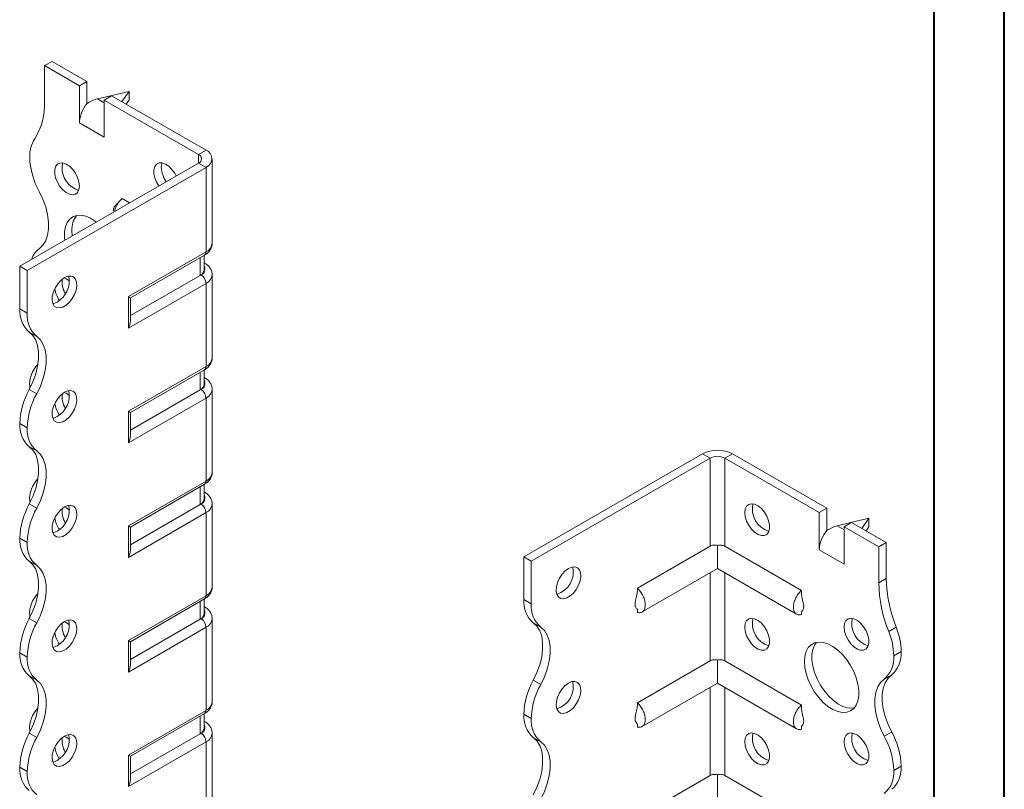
# Model space of a CAD drawing. Header units: millimetres. Extents: x 0 to 210, y 0 to 297.
# Tile 4 of 6: x 140 to 210, y 105 to 160. Entities that reach past the tile are written whole.
import ezdxf

# ---------------------------------------------------------------- set-up
doc = ezdxf.new("R2010")
doc.units = ezdxf.units.MM

msp = doc.modelspace()

# ---------------------------------------------------------------- linework, layer by layer
at = {"color": 7, "linetype": 'Continuous', "lineweight": 40}
for p, q in [((210.079, 0.215), (210.079, 297.215)), ((205.079, 5.215), (205.079, 292.215))]:
    msp.add_line(p, q, dxfattribs=at)
at = {"color": 7, "linetype": 'Continuous', "lineweight": 15}
for p, q in [((141.748, 156.303), (142.279, 156.609)), ((144.753, 155.18), (142.279, 156.609)), ((141.748, 156.303), (141.748, 153.739)), ((144.223, 154.874), (141.748, 156.303)), ((144.753, 155.18), (144.223, 154.874)), ((144.753, 153.587), (144.753, 155.18)), ((144.223, 152.22), (144.223, 154.874)), ((147.759, 154.465), (145.505, 153.93)), ((147.243, 153.743), (147.759, 154.465)), ((147.759, 154.465), (147.759, 153.853)), ((145.505, 153.93), (145.991, 153.649)), ((145.991, 153.853), (146.521, 154.159)), ((145.991, 151.2), (145.991, 153.853)), ((152.708, 149.975), (145.991, 153.853)), ((153.239, 150.281), (146.521, 154.159)), ((147.759, 153.853), (147.553, 153.564)), ((144.223, 152.22), (145.991, 151.2)), ((152.708, 149.975), (153.239, 150.281)), ((139.981, 142.015), (152.708, 149.363)), ((152.708, 149.975), (152.708, 149.363)), ((152.708, 149.363), (153.239, 149.057)), ((153.678, 143.647), (153.678, 149.669)), ((140.511, 141.709), (153.239, 149.057)), ((153.239, 143.035), (153.239, 149.057)), ((147.799, 146.529), (147.264, 146.838)), ((143.693, 144.565), (143.72, 144.174)), ((147.713, 139.845), (153.239, 143.035)), ((147.859, 139.76), (153.135, 142.806)), ((152.819, 141.364), (152.819, 142.624)), ((153.112, 141.772), (153.112, 142.793)), ((140.511, 141.709), (139.981, 142.015)), ((139.981, 138.974), (139.981, 142.015)), ((140.511, 138.668), (140.511, 141.709)), ((153.135, 142.243), (153.112, 142.256)), ((153.135, 142.243), (153.112, 142.254)), ((152.819, 141.364), (147.859, 138.5)), ((152.885, 141.402), (152.819, 141.364)), ((153.678, 135.482), (153.678, 141.402)), ((153.239, 140.789), (147.713, 137.599)), ((153.239, 134.869), (153.239, 140.789)), ((147.713, 137.599), (147.713, 139.845)), ((147.859, 138.092), (147.859, 139.76)), ((139.981, 138.974), (140.511, 138.668)), ((141.186, 137.016), (140.656, 137.322)), ((147.713, 131.679), (153.239, 134.869)), ((147.859, 131.595), (153.135, 134.641)), ((153.112, 133.606), (153.112, 134.627)), ((152.819, 133.198), (152.819, 134.458)), ((153.135, 134.078), (153.112, 134.091)), ((153.135, 134.078), (153.112, 134.089)), ((140.656, 133.239), (141.186, 132.933)), ((140.688, 133.439), (140.69, 133.304)), ((152.885, 133.236), (152.819, 133.198)), ((153.678, 127.316), (153.678, 133.236)), ((153.239, 132.624), (147.713, 129.434)), ((152.819, 133.198), (147.859, 130.335)), ((153.239, 126.704), (153.239, 132.624)), ((147.713, 129.434), (147.713, 131.679)), ((147.859, 129.927), (147.859, 131.595)), ((140.511, 130.502), (139.981, 130.808)), ((139.981, 130.808), (140.511, 130.502)), ((139.981, 130.808), (139.981, 130.808)), ((140.511, 130.502), (140.511, 130.502)), ((141.186, 128.851), (140.656, 129.157)), ((175.866, 121.299), (188.594, 128.647)), ((176.397, 120.993), (189.124, 128.341)), ((189.124, 128.341), (188.594, 128.647)), ((189.124, 128.341), (189.124, 122.06)), ((190.185, 128.341), (190.715, 128.647)), ((190.185, 122.06), (190.185, 128.341)), ((190.185, 128.341), (196.903, 124.463)), ((190.715, 128.647), (197.433, 124.769)), ((147.713, 123.514), (153.239, 126.704)), ((147.859, 123.429), (153.135, 126.475)), ((152.819, 125.033), (152.819, 126.293)), ((153.112, 125.441), (153.112, 126.462)), ((153.135, 125.912), (153.112, 125.925)), ((153.135, 125.912), (153.112, 125.923)), ((140.656, 125.074), (141.186, 124.768)), ((140.688, 125.274), (140.69, 125.139)), ((152.819, 125.033), (147.859, 122.169)), ((152.885, 125.071), (152.819, 125.033)), ((153.678, 119.151), (153.678, 125.071)), ((153.239, 124.459), (147.713, 121.268)), ((153.239, 118.539), (153.239, 124.459)), ((197.433, 124.769), (196.903, 124.463)), ((196.903, 121.809), (196.903, 124.463)), ((197.433, 123.176), (197.433, 124.769)), ((147.713, 121.268), (147.713, 123.514)), ((147.859, 121.761), (147.859, 123.429)), ((200.438, 124.054), (198.184, 123.518)), ((198.184, 123.518), (198.67, 123.238)), ((198.67, 123.442), (199.201, 123.748)), ((198.67, 120.788), (198.67, 123.442)), ((198.67, 123.442), (201.145, 122.013)), ((199.201, 123.748), (201.676, 122.32)), ((199.923, 123.331), (200.438, 124.054)), ((200.438, 123.442), (200.232, 123.153)), ((200.438, 124.054), (200.438, 123.442)), ((140.511, 122.337), (139.981, 122.643)), ((139.981, 122.642), (139.981, 122.643)), ((139.981, 122.642), (140.511, 122.336)), ((140.511, 122.336), (140.511, 122.337)), ((189.124, 122.06), (183.952, 119.074)), ((189.655, 122.114), (189.655, 120.477)), ((190.185, 122.06), (195.63, 118.917)), ((201.145, 122.013), (201.676, 122.32)), ((201.145, 122.013), (201.145, 119.449)), ((201.676, 122.32), (201.676, 119.756)), ((175.866, 121.299), (176.397, 120.993)), ((175.866, 118.258), (175.866, 121.299)), ((196.903, 121.809), (198.67, 120.788)), ((141.186, 120.685), (140.656, 120.992)), ((176.397, 117.951), (176.397, 120.993)), ((184.29, 117.38), (189.655, 120.477)), ((189.124, 120.171), (189.124, 113.895)), ((189.655, 120.477), (195.292, 117.222)), ((190.185, 113.895), (190.185, 120.171)), ((201.145, 119.449), (201.676, 119.756)), ((147.713, 115.349), (153.239, 118.539)), ((147.859, 115.264), (153.135, 118.31)), ((152.819, 116.867), (152.819, 118.127)), ((153.112, 117.276), (153.112, 118.296)), ((175.866, 118.258), (176.397, 117.951)), ((140.688, 117.108), (140.69, 116.974)), ((140.688, 117.108), (140.688, 117.108)), ((153.135, 117.747), (153.112, 117.76)), ((153.135, 117.747), (153.112, 117.758)), ((183.952, 117.569), (183.952, 117.346)), ((195.63, 117.406), (195.63, 117.189)), ((140.656, 116.909), (141.186, 116.602)), ((152.819, 116.867), (147.859, 114.004)), ((152.885, 116.906), (152.819, 116.867)), ((153.678, 110.986), (153.678, 116.905)), ((177.072, 116.3), (176.541, 116.606)), ((153.239, 116.293), (147.713, 113.103)), ((153.239, 110.373), (153.239, 116.293)), ((201.852, 115.986), (202.383, 116.292)), ((147.713, 113.103), (147.713, 115.349)), ((147.859, 113.596), (147.859, 115.264)), ((140.511, 114.171), (139.981, 114.477)), ((139.981, 114.477), (140.511, 114.171)), ((139.981, 114.477), (139.981, 114.477)), ((202.206, 114.256), (202.736, 114.563)), ((140.511, 114.171), (140.511, 114.171)), ((189.124, 113.895), (183.952, 110.909)), ((189.655, 113.949), (189.655, 112.311)), ((190.185, 113.895), (195.63, 110.751)), ((202.061, 112.911), (201.531, 112.605)), ((141.186, 112.52), (140.656, 112.826)), ((176.541, 112.523), (177.072, 112.217)), ((184.29, 109.214), (189.655, 112.311)), ((189.655, 112.311), (195.292, 109.057)), ((189.124, 112.005), (189.124, 105.729)), ((190.185, 105.729), (190.185, 112.005)), ((147.713, 107.183), (153.239, 110.373)), ((147.859, 107.099), (153.135, 110.144)), ((153.112, 109.11), (153.112, 110.131)), ((176.397, 109.786), (175.866, 110.092)), ((175.866, 110.091), (175.866, 110.092)), ((175.866, 110.091), (176.397, 109.785)), ((152.819, 108.702), (152.819, 109.962)), ((153.135, 109.581), (153.112, 109.595)), ((153.135, 109.581), (153.112, 109.592)), ((176.397, 109.785), (176.397, 109.786)), ((183.952, 109.404), (183.952, 109.18)), ((140.656, 108.743), (141.186, 108.437)), ((140.688, 108.944), (140.688, 108.803)), ((152.819, 108.702), (147.859, 105.839)), ((152.885, 108.74), (152.819, 108.702)), ((153.678, 102.82), (153.678, 108.74)), ((195.63, 109.241), (195.63, 109.023)), ((201.531, 108.522), (202.061, 108.828)), ((153.239, 108.128), (147.713, 104.938)), ((153.239, 102.208), (153.239, 108.128)), ((177.072, 108.135), (176.541, 108.441)), ((147.713, 104.938), (147.713, 107.183)), ((147.859, 105.43), (147.859, 107.099)), ((140.511, 106.007), (139.981, 106.313)), ((139.981, 106.311), (139.981, 106.313)), ((139.981, 106.311), (140.511, 106.005)), ((140.511, 106.005), (140.511, 106.007)), ((202.736, 106.398), (202.206, 106.092)), ((202.206, 106.091), (202.736, 106.397)), ((202.206, 106.092), (202.206, 106.091)), ((202.736, 106.398), (202.736, 106.397)), ((189.124, 105.729), (183.952, 102.743)), ((189.655, 105.783), (189.655, 104.146)), ((190.185, 105.729), (195.63, 102.586))]:
    msp.add_line(p, q, dxfattribs=at)
at = {"color": 7, "linetype": 'Continuous', "lineweight": 15, "flags": 128}
for points in [[(144.223, 147.729), (144.19, 148.023), (144.094, 148.334), (143.943, 148.637), (143.746, 148.911), (143.519, 149.135), (143.279, 149.292), (143.043, 149.372), (142.83, 149.367), (142.654, 149.279), (142.529, 149.114), (142.464, 148.884), (142.464, 148.606), (142.529, 148.301), (142.654, 147.991), (142.83, 147.7), (143.043, 147.448), (143.279, 147.256), (143.519, 147.136), (143.746, 147.098), (143.943, 147.145), (144.094, 147.273), (144.19, 147.473), (144.223, 147.729)], [(143.039, 149.373), (143.019, 149.312), (142.986, 149.056)], [(151.117, 148.444), (151.014, 148.638), (150.817, 148.911), (150.59, 149.135), (150.35, 149.293), (150.114, 149.373), (149.901, 149.368), (149.725, 149.28), (149.6, 149.115), (149.535, 148.884), (149.535, 148.606), (149.6, 148.301), (149.725, 147.992), (149.88, 147.73)], [(150.11, 149.373), (150.09, 149.313), (150.057, 149.056)], [(141.363, 143.256), (141.622, 143.502), (141.823, 143.824), (141.96, 144.215), (142.029, 144.665), (142.029, 145.161), (141.96, 145.69), (141.823, 146.239), (141.622, 146.794), (141.363, 147.339)], [(145.432, 145.162), (145.368, 145.211), (145.02, 145.43), (144.674, 145.575), (144.343, 145.642), (144.036, 145.629), (143.763, 145.535), (143.534, 145.364), (143.355, 145.122), (143.233, 144.816), (143.17, 144.455), (143.17, 144.053), (143.19, 143.868)], [(143.163, 141.199), (142.924, 141.023), (142.703, 140.785), (142.517, 140.502), (142.378, 140.194), (142.297, 139.886), (142.281, 139.599), (142.33, 139.355), (142.44, 139.172), (142.605, 139.064), (142.81, 139.038), (143.042, 139.097), (143.283, 139.236), (143.515, 139.445), (143.72, 139.708), (143.885, 140.006), (143.995, 140.317), (144.044, 140.617), (144.028, 140.885), (143.947, 141.101), (143.808, 141.248), (143.622, 141.315), (143.401, 141.298), (143.163, 141.199)], [(143.516, 140.972), (143.279, 141.127), (143.138, 141.184)], [(142.632, 139.463), (142.394, 139.364), (142.331, 139.351)], [(140.656, 137.322), (140.915, 137.077), (141.116, 136.754), (141.253, 136.363), (141.322, 135.914), (141.322, 135.418), (141.253, 134.888), (141.116, 134.339), (140.915, 133.785), (140.656, 133.239)], [(141.186, 132.933), (141.446, 133.478), (141.646, 134.033), (141.783, 134.582), (141.853, 135.112), (141.853, 135.608), (141.783, 136.057), (141.646, 136.448), (141.446, 136.771), (141.186, 137.016)], [(143.163, 133.033), (142.924, 132.858), (142.703, 132.62), (142.517, 132.336), (142.378, 132.029), (142.297, 131.721), (142.281, 131.434), (142.33, 131.19), (142.44, 131.007), (142.605, 130.899), (142.81, 130.873), (143.042, 130.932), (143.283, 131.071), (143.515, 131.28), (143.72, 131.543), (143.885, 131.841), (143.995, 132.152), (144.044, 132.452), (144.028, 132.72), (143.947, 132.935), (143.808, 133.082), (143.622, 133.15), (143.401, 133.133), (143.163, 133.033)], [(143.516, 132.807), (143.279, 132.962), (143.138, 133.019)], [(142.632, 131.298), (142.394, 131.198), (142.331, 131.185)], [(140.656, 129.157), (140.915, 128.912), (141.116, 128.589), (141.253, 128.198), (141.322, 127.748), (141.322, 127.252), (141.253, 126.723), (141.116, 126.174), (140.915, 125.619), (140.656, 125.074)], [(141.186, 124.768), (141.446, 125.313), (141.647, 125.867), (141.783, 126.417), (141.853, 126.946), (141.853, 127.442), (141.783, 127.892), (141.646, 128.283), (141.445, 128.605), (141.186, 128.851)], [(143.163, 124.868), (142.924, 124.692), (142.703, 124.454), (142.517, 124.171), (142.378, 123.864), (142.297, 123.555), (142.281, 123.268), (142.33, 123.025), (142.44, 122.842), (142.605, 122.733), (142.81, 122.708), (143.042, 122.766), (143.283, 122.905), (143.515, 123.114), (143.72, 123.377), (143.885, 123.675), (143.995, 123.986), (144.044, 124.287), (144.028, 124.554), (143.947, 124.77), (143.808, 124.917), (143.622, 124.984), (143.401, 124.968), (143.163, 124.868)], [(143.516, 124.641), (143.279, 124.796), (143.138, 124.853)], [(191.599, 124.462), (191.632, 124.719), (191.728, 124.918), (191.88, 125.046), (192.077, 125.093), (192.303, 125.055), (192.544, 124.935), (192.779, 124.743), (192.993, 124.491), (193.169, 124.2), (193.294, 123.89), (193.359, 123.585), (193.359, 123.307), (193.294, 123.077), (193.169, 122.912), (192.993, 122.824), (192.779, 122.819), (192.544, 122.899), (192.303, 123.056), (192.077, 123.28), (191.88, 123.554), (191.728, 123.857), (191.632, 124.168), (191.599, 124.462)], [(142.632, 123.133), (142.394, 123.033), (142.331, 123.02)], [(140.656, 120.992), (140.915, 120.746), (141.116, 120.424), (141.253, 120.033), (141.322, 119.583), (141.322, 119.087), (141.253, 118.557), (141.116, 118.008), (140.915, 117.454), (140.656, 116.909)], [(141.186, 116.602), (141.446, 117.148), (141.647, 117.702), (141.783, 118.251), (141.853, 118.781), (141.853, 119.277), (141.783, 119.726), (141.646, 120.118), (141.445, 120.44), (141.186, 120.685)], [(179.048, 120.482), (178.81, 120.307), (178.589, 120.069), (178.402, 119.785), (178.263, 119.478), (178.183, 119.17), (178.166, 118.883), (178.215, 118.639), (178.326, 118.456), (178.49, 118.348), (178.696, 118.322), (178.928, 118.381), (179.169, 118.52), (179.4, 118.729), (179.606, 118.992), (179.77, 119.29), (179.881, 119.601), (179.93, 119.901), (179.914, 120.169), (179.833, 120.384), (179.694, 120.531), (179.507, 120.599), (179.287, 120.582), (179.048, 120.482)], [(143.163, 116.702), (142.924, 116.527), (142.703, 116.289), (142.517, 116.005), (142.378, 115.698), (142.297, 115.39), (142.281, 115.103), (142.33, 114.859), (142.44, 114.676), (142.605, 114.568), (142.81, 114.542), (143.042, 114.601), (143.283, 114.74), (143.515, 114.949), (143.72, 115.212), (143.885, 115.51), (143.995, 115.821), (144.044, 116.121), (144.028, 116.389), (143.947, 116.604), (143.808, 116.751), (143.622, 116.819), (143.401, 116.802), (143.163, 116.702)], [(143.516, 116.476), (143.279, 116.631), (143.138, 116.688)], [(176.541, 112.523), (176.801, 113.068), (177.002, 113.623), (177.139, 114.172), (177.208, 114.701), (177.208, 115.197), (177.139, 115.647), (177.002, 116.038), (176.801, 116.36), (176.541, 116.606)], [(191.599, 116.297), (191.632, 116.553), (191.728, 116.753), (191.88, 116.881), (192.077, 116.927), (192.303, 116.89), (192.544, 116.77), (192.779, 116.577), (192.993, 116.326), (193.169, 116.035), (193.294, 115.725), (193.359, 115.42), (193.359, 115.142), (193.294, 114.912), (193.169, 114.746), (192.993, 114.658), (192.779, 114.654), (192.544, 114.733), (192.303, 114.891), (192.077, 115.115), (191.88, 115.389), (191.728, 115.692), (191.632, 116.002), (191.599, 116.297)], [(198.67, 116.297), (198.703, 116.554), (198.799, 116.753), (198.951, 116.881), (199.148, 116.928), (199.374, 116.89), (199.615, 116.771), (199.85, 116.578), (200.064, 116.327), (200.24, 116.035), (200.365, 115.726), (200.43, 115.421), (200.43, 115.143), (200.365, 114.912), (200.24, 114.747), (200.064, 114.659), (199.85, 114.654), (199.615, 114.734), (199.374, 114.892), (199.148, 115.116), (198.951, 115.389), (198.799, 115.693), (198.703, 116.003), (198.67, 116.297)], [(177.072, 112.217), (177.331, 112.762), (177.532, 113.316), (177.669, 113.866), (177.738, 114.395), (177.738, 114.891), (177.669, 115.341), (177.532, 115.732), (177.331, 116.054), (177.072, 116.3)], [(195.842, 113.847), (195.873, 114.23), (195.966, 114.565), (196.117, 114.84), (196.322, 115.048), (196.574, 115.18), (196.865, 115.234), (197.186, 115.207), (197.525, 115.101), (197.874, 114.918), (198.219, 114.664), (198.551, 114.348), (198.858, 113.981), (199.13, 113.572), (199.36, 113.137), (199.538, 112.688), (199.661, 112.24), (199.723, 111.808), (199.723, 111.406), (199.661, 111.045), (199.538, 110.739), (199.36, 110.497), (199.13, 110.326), (198.858, 110.232), (198.551, 110.219), (198.219, 110.286), (197.874, 110.431), (197.525, 110.65), (197.186, 110.936), (196.865, 111.279), (196.574, 111.669), (196.322, 112.093), (196.117, 112.537), (195.966, 112.987), (195.873, 113.428), (195.842, 113.847)], [(196.703, 115.215), (196.565, 115.017), (196.442, 114.711), (196.38, 114.35), (196.38, 113.948), (196.442, 113.516), (196.565, 113.068), (196.744, 112.619), (196.973, 112.184), (197.246, 111.775), (197.553, 111.407), (197.884, 111.092), (198.23, 110.838), (198.578, 110.655), (198.918, 110.549), (199.238, 110.522), (199.401, 110.541)], [(142.632, 114.967), (142.394, 114.867), (142.331, 114.854)], [(202.061, 112.911), (201.801, 112.666), (201.601, 112.343), (201.464, 111.952), (201.394, 111.502), (201.394, 111.006), (201.464, 110.477), (201.601, 109.927), (201.802, 109.373), (202.061, 108.828)], [(140.656, 112.826), (140.915, 112.581), (141.116, 112.258), (141.253, 111.867), (141.322, 111.418), (141.322, 110.921), (141.253, 110.392), (141.116, 109.842), (140.915, 109.288), (140.656, 108.743)], [(141.186, 108.437), (141.446, 108.982), (141.646, 109.536), (141.783, 110.086), (141.853, 110.615), (141.853, 111.111), (141.783, 111.561), (141.646, 111.952), (141.446, 112.275), (141.186, 112.52)], [(179.048, 112.317), (178.81, 112.141), (178.589, 111.903), (178.402, 111.62), (178.263, 111.313), (178.183, 111.004), (178.166, 110.717), (178.215, 110.474), (178.326, 110.291), (178.49, 110.182), (178.696, 110.157), (178.928, 110.216), (179.169, 110.354), (179.4, 110.563), (179.606, 110.826), (179.77, 111.124), (179.881, 111.435), (179.93, 111.736), (179.914, 112.003), (179.833, 112.219), (179.694, 112.366), (179.507, 112.433), (179.287, 112.417), (179.048, 112.317)], [(201.531, 108.522), (201.271, 109.067), (201.07, 109.621), (200.933, 110.17), (200.864, 110.7), (200.864, 111.196), (200.933, 111.646), (201.07, 112.037), (201.271, 112.359), (201.531, 112.605)], [(191.599, 108.131), (191.632, 108.388), (191.728, 108.587), (191.88, 108.715), (192.077, 108.762), (192.303, 108.724), (192.544, 108.604), (192.779, 108.412), (192.993, 108.161), (193.169, 107.869), (193.294, 107.56), (193.359, 107.254), (193.359, 106.977), (193.294, 106.746), (193.169, 106.581), (192.993, 106.493), (192.779, 106.488), (192.544, 106.568), (192.303, 106.726), (192.077, 106.95), (191.88, 107.223), (191.728, 107.527), (191.632, 107.837), (191.599, 108.131)], [(198.67, 108.132), (198.703, 108.388), (198.799, 108.588), (198.951, 108.716), (199.148, 108.763), (199.374, 108.725), (199.615, 108.605), (199.85, 108.413), (200.064, 108.161), (200.24, 107.87), (200.365, 107.56), (200.43, 107.255), (200.43, 106.977), (200.365, 106.747), (200.24, 106.582), (200.064, 106.494), (199.85, 106.489), (199.615, 106.569), (199.374, 106.726), (199.148, 106.95), (198.951, 107.224), (198.799, 107.527), (198.703, 107.838), (198.67, 108.132)], [(143.163, 108.537), (142.924, 108.361), (142.703, 108.123), (142.517, 107.84), (142.378, 107.533), (142.297, 107.224), (142.281, 106.938), (142.33, 106.694), (142.44, 106.511), (142.605, 106.403), (142.81, 106.377), (143.042, 106.436), (143.283, 106.575), (143.515, 106.783), (143.72, 107.047), (143.885, 107.345), (143.995, 107.655), (144.044, 107.956), (144.028, 108.224), (143.947, 108.439), (143.808, 108.586), (143.622, 108.654), (143.401, 108.637), (143.163, 108.537)], [(143.516, 108.31), (143.279, 108.465), (143.138, 108.522)], [(176.541, 104.358), (176.801, 104.903), (177.002, 105.457), (177.139, 106.006), (177.208, 106.536), (177.208, 107.032), (177.139, 107.482), (177.002, 107.873), (176.801, 108.195), (176.541, 108.441)], [(177.072, 104.052), (177.331, 104.597), (177.532, 105.151), (177.669, 105.7), (177.738, 106.23), (177.738, 106.726), (177.669, 107.175), (177.532, 107.567), (177.331, 107.889), (177.072, 108.135)], [(142.632, 106.802), (142.394, 106.702), (142.331, 106.689)]]:
    msp.add_lwpolyline(points, dxfattribs=at)
at = {"color": 7, "linetype": 'Continuous', "lineweight": 15}
for centre, radius, start, end in [((137.144, 153.551), 4.608, 327.74846, 2.33871), ((146.523, 152.114), 2.302, 140.22793, 177.36071), ((142.988, 149.863), 2.303, 147.74162, 182.29833), ((153.006, 149.669), 0.655, 290.78342, 69.21658), ((145.997, 149.935), 5.312, 181.78232, 209.26309), ((152.592, 149.669), 0.327, 290.78342, 69.21658), ((144.708, 149.048), 1.722, 179.74622, 251.81738), ((151.956, 149.143), 1.901, 182.60404, 215.59276), ((145.236, 144.667), 1.547, 141.65353, 183.77236), ((142.302, 142.02), 1.553, 127.23476, 161.82827), ((152.994, 143.008), 0.246, 305.01333, 6.29885), ((152.927, 143.722), 0.754, 294.37466, 354.3052), ((152.612, 141.822), 0.503, 294.37466, 354.3052), ((152.736, 141.806), 0.431, 290.26685, 29.20572), ((141.778, 140.959), 1.722, 299.74686, 11.822), ((144.586, 140.885), 1.594, 172.55814, 211.08499), ((152.471, 140.754), 0.768, 2.60548, 57.39452), ((152.942, 141.466), 0.738, 293.67245, 355.24795), ((144.433, 140.711), 1.988, 188.78709, 214.75221), ((141.934, 138.809), 1.96, 175.16429, 229.31203), ((142.464, 138.503), 1.96, 175.16429, 229.31203), ((152.927, 135.557), 0.754, 294.37466, 354.3052), ((142.69, 133.596), 2.009, 134.71765, 184.47723), ((152.994, 134.842), 0.246, 305.01333, 6.29885), ((145.29, 130.643), 5.312, 150.73691, 178.21768), ((152.612, 133.656), 0.503, 294.37466, 354.3052), ((152.736, 133.641), 0.431, 290.26685, 29.20572), ((152.471, 132.589), 0.768, 2.60548, 57.39452), ((152.942, 133.3), 0.738, 293.67245, 355.24795), ((145.82, 130.337), 5.312, 150.73691, 178.21768), ((141.778, 132.793), 1.722, 299.74686, 11.822), ((144.586, 132.72), 1.594, 172.55814, 211.08499), ((144.433, 132.546), 1.988, 188.78709, 214.75221), ((141.932, 130.643), 1.959, 175.16254, 229.32327), ((142.463, 130.336), 1.959, 175.16254, 229.32327), ((189.655, 126.6), 2.306, 62.60967, 117.39033), ((189.655, 127.317), 1.153, 62.60967, 117.39033), ((152.927, 127.391), 0.754, 294.37466, 354.3052), ((142.69, 125.431), 2.009, 134.71765, 184.47723), ((152.994, 126.677), 0.246, 305.01333, 6.29885), ((152.736, 125.475), 0.431, 290.26685, 29.20572), ((145.29, 122.478), 5.312, 150.73691, 178.21768), ((141.778, 124.628), 1.722, 299.74686, 11.822), ((152.612, 125.491), 0.503, 294.37466, 354.3052), ((152.471, 124.424), 0.768, 2.60548, 57.39452), ((152.942, 125.135), 0.738, 293.67245, 355.24795), ((193.807, 124.716), 1.666, 167.1952, 252.79943), ((145.82, 122.171), 5.312, 150.73691, 178.21768), ((144.586, 124.554), 1.594, 172.55814, 211.08499), ((144.433, 124.381), 1.988, 188.78709, 214.75221), ((199.203, 121.703), 2.302, 140.22793, 177.36071), ((141.932, 122.477), 1.959, 175.16254, 229.32327), ((142.463, 122.171), 1.959, 175.16254, 229.32327), ((177.724, 120.226), 1.666, 287.20078, 12.8046), ((210.902, 119.637), 9.758, 181.10398, 201.97437), ((211.432, 119.944), 9.758, 181.10398, 201.97437), ((142.691, 117.265), 2.009, 134.72167, 184.47672), ((152.994, 118.512), 0.246, 305.01333, 6.29885), ((152.927, 119.226), 0.754, 294.37466, 354.3052), ((177.819, 118.092), 1.96, 175.16429, 229.31203), ((178.35, 117.786), 1.96, 175.16429, 229.31203), ((152.612, 117.326), 0.503, 294.37466, 354.3052), ((152.736, 117.31), 0.431, 290.26685, 29.20572), ((145.29, 114.312), 5.312, 150.73691, 178.21768), ((145.82, 114.006), 5.312, 150.73691, 178.21768), ((141.778, 116.462), 1.722, 299.74686, 11.822), ((144.586, 116.389), 1.594, 172.55814, 211.08499), ((152.471, 116.258), 0.768, 2.60548, 57.39452), ((152.942, 116.969), 0.738, 293.67245, 355.24795), ((193.807, 116.551), 1.666, 167.1952, 252.79943), ((200.878, 116.551), 1.666, 167.1952, 252.79943), ((144.433, 116.215), 1.988, 188.78709, 214.75221), ((197.326, 114.16), 4.881, 1.13517, 21.97152), ((197.856, 114.466), 4.881, 1.13517, 21.97152), ((141.932, 114.312), 1.959, 175.16254, 229.32327), ((200.783, 114.397), 1.96, 310.68797, 4.83571), ((142.463, 114.006), 1.959, 175.16254, 229.32327), ((200.253, 114.091), 1.96, 310.68797, 4.83571), ((181.175, 109.927), 5.312, 150.73691, 178.21768), ((181.706, 109.62), 5.312, 150.73691, 178.21768), ((177.724, 112.06), 1.666, 287.20078, 12.8046), ((152.927, 111.06), 0.754, 294.37466, 354.3052), ((142.689, 109.1), 2.008, 134.70158, 184.47927), ((152.994, 110.346), 0.246, 305.01333, 6.29885), ((177.818, 109.926), 1.959, 175.16254, 229.32327), ((178.348, 109.62), 1.959, 175.16254, 229.32327), ((145.286, 106.148), 5.308, 150.73258, 178.21727), ((152.612, 109.16), 0.503, 294.37466, 354.3052), ((152.736, 109.144), 0.431, 290.26685, 29.20572), ((152.471, 108.093), 0.768, 2.60548, 57.39452), ((152.942, 108.804), 0.738, 293.67245, 355.24795), ((193.807, 108.385), 1.666, 167.1952, 252.79943), ((200.878, 108.386), 1.666, 167.1952, 252.79943), ((197.43, 106.233), 5.308, 1.78273, 29.26742), ((145.817, 105.841), 5.308, 150.73258, 178.21727), ((141.778, 108.297), 1.722, 299.74686, 11.822), ((144.586, 108.223), 1.594, 172.55814, 211.08499), ((196.9, 105.926), 5.308, 1.78273, 29.26742), ((144.433, 108.05), 1.988, 188.78709, 214.75221), ((141.932, 106.146), 1.959, 175.16254, 229.32327), ((142.463, 105.84), 1.959, 175.16254, 229.32327), ((200.253, 105.926), 1.96, 310.68797, 4.83571), ((200.783, 106.232), 1.96, 310.68797, 4.83571)]:
    msp.add_arc(centre, radius, start, end, dxfattribs=at)
for centre, major_axis, ratio, start_param, end_param in [((145.505, 152.705), (1.39, 0.796), 0.717477, 1.181016, 1.704614), ((147.359, 140.049), (0.5, -0.289), 0.00007, 0.000041, 0.785439), ((147.359, 137.803), (0.354, 0.612), 0.577335, 4.71243, 5.497828), ((147.359, 131.883), (0.5, -0.289), 0.00007, 0.000041, 0.785439), ((147.359, 129.638), (0.354, 0.612), 0.577335, 4.71243, 5.497828), ((147.359, 123.718), (0.5, -0.289), 0.00007, 0.000041, 0.785439), ((198.184, 122.294), (1.39, 0.796), 0.717477, 1.181016, 1.704614), ((147.359, 121.473), (0.354, 0.612), 0.577335, 4.71243, 5.497828), ((147.359, 115.553), (0.5, -0.289), 0.00007, 0.000041, 0.785439), ((147.359, 113.307), (0.354, 0.612), 0.577335, 4.71243, 5.497828), ((147.359, 107.387), (0.5, -0.289), 0.00007, 0.000041, 0.785439), ((147.359, 105.142), (0.354, 0.612), 0.577335, 4.71243, 5.497828)]:
    msp.add_ellipse(centre, major_axis=major_axis, ratio=ratio, start_param=start_param, end_param=end_param, dxfattribs=at)
for points, knots in [([(147.103, 146.678), (147.06, 146.629), (146.963, 146.516), (146.832, 146.398), (146.725, 146.267), (146.674, 146.151), (146.658, 146.086), (146.653, 146.042), (146.652, 146.012), (146.653, 145.993), (146.655, 145.977), (146.659, 145.965), (146.663, 145.96), (146.666, 145.962), (146.666, 145.963)], [0, 0, 0, 0, 0.2029181, 0.4625746, 0.6884787, 0.7914544, 0.8377861, 0.8748968, 0.9053843, 0.9193144, 0.9330631, 0.9622972, 0.9975784, 1, 1, 1, 1]), ([(147.264, 146.838), (147.208, 146.782), (147.069, 146.645), (146.889, 146.365), (146.768, 146.106), (146.747, 145.972), (146.743, 145.946)], [0, 0, 0, 0, 0.232878, 0.575662, 0.918456, 1, 1, 1, 1]), ([(153.135, 142.806), (153.187, 142.839), (153.318, 142.921), (153.488, 143.088), (153.617, 143.309), (153.68, 143.501), (153.671, 143.613), (153.669, 143.643)], [0, 0, 0, 0, 0.1712305, 0.432124, 0.6762146, 0.9120306, 1, 1, 1, 1]), ([(153.668, 141.405), (153.669, 141.46), (153.67, 141.599), (153.585, 141.809), (153.439, 142.016), (153.279, 142.155), (153.169, 142.222), (153.135, 142.243)], [0, 0, 0, 0, 0.158926, 0.399874, 0.639249, 0.890366, 1, 1, 1, 1]), ([(153.135, 134.641), (153.187, 134.673), (153.318, 134.756), (153.488, 134.923), (153.617, 135.143), (153.68, 135.336), (153.671, 135.448), (153.669, 135.478)], [0, 0, 0, 0, 0.1712305, 0.432124, 0.6762146, 0.9120306, 1, 1, 1, 1]), ([(153.668, 133.239), (153.669, 133.295), (153.67, 133.434), (153.585, 133.643), (153.439, 133.85), (153.279, 133.989), (153.169, 134.057), (153.135, 134.078)], [0, 0, 0, 0, 0.158926, 0.399874, 0.639249, 0.890366, 1, 1, 1, 1]), ([(153.135, 126.475), (153.187, 126.508), (153.318, 126.59), (153.488, 126.758), (153.617, 126.978), (153.68, 127.17), (153.671, 127.282), (153.669, 127.313)], [0, 0, 0, 0, 0.17123, 0.432124, 0.676215, 0.912031, 1, 1, 1, 1]), ([(153.668, 125.074), (153.669, 125.129), (153.67, 125.268), (153.585, 125.478), (153.439, 125.685), (153.279, 125.824), (153.169, 125.892), (153.135, 125.912)], [0, 0, 0, 0, 0.158926, 0.399874, 0.639249, 0.890366, 1, 1, 1, 1]), ([(189.655, 122.114), (189.608, 122.129), (189.56, 122.138), (189.465, 122.146), (189.418, 122.145), (189.28, 122.129), (189.195, 122.101), (189.124, 122.06)], [0, 0, 0, 0, 0.25, 0.25, 0.5, 0.5, 1, 1, 1, 1]), ([(190.185, 122.06), (190.149, 122.081), (190.111, 122.098), (190.028, 122.124), (189.983, 122.134), (189.892, 122.145), (189.845, 122.146), (189.749, 122.138), (189.701, 122.129), (189.655, 122.114)], [0, 0, 0, 0, 0.25, 0.25, 0.5, 0.5, 0.75, 0.75, 1, 1, 1, 1]), ([(153.135, 118.31), (153.187, 118.342), (153.318, 118.425), (153.488, 118.592), (153.617, 118.813), (153.68, 119.005), (153.671, 119.117), (153.669, 119.147)], [0, 0, 0, 0, 0.17123, 0.432124, 0.676215, 0.912031, 1, 1, 1, 1]), ([(183.952, 118.87), (183.939, 118.753), (183.916, 118.554), (183.846, 118.315), (183.806, 118.137), (183.783, 117.984), (183.788, 117.851), (183.812, 117.762), (183.85, 117.681), (183.916, 117.617), (183.939, 117.573), (183.952, 117.549)], [0, 0, 0, 0, 0.183504, 0.31194, 0.386743, 0.467744, 0.560177, 0.6132, 0.6742, 0.824602, 1, 1, 1, 1]), ([(183.952, 117.346), (183.992, 117.335), (184.032, 117.33), (184.109, 117.327), (184.146, 117.33), (184.214, 117.345), (184.247, 117.357), (184.307, 117.388), (184.336, 117.409), (184.386, 117.457), (184.408, 117.485), (184.447, 117.548), (184.464, 117.583), (184.491, 117.66), (184.501, 117.7), (184.514, 117.788), (184.518, 117.835), (184.518, 117.932), (184.514, 117.982), (184.501, 118.085), (184.491, 118.138), (184.451, 118.299), (184.411, 118.408), (184.31, 118.621), (184.25, 118.723), (184.145, 118.866), (184.109, 118.912), (184.032, 118.997), (183.992, 119.037), (183.952, 119.074)], [0, 0, 0, 0, 0.0625, 0.0625, 0.125, 0.125, 0.1875, 0.1875, 0.25, 0.25, 0.3125, 0.3125, 0.375, 0.375, 0.4375, 0.4375, 0.5, 0.5, 0.5625, 0.5625, 0.625, 0.625, 0.75, 0.75, 0.875, 0.875, 0.9375, 0.9375, 1, 1, 1, 1]), ([(195.63, 118.917), (195.59, 118.88), (195.55, 118.84), (195.473, 118.755), (195.437, 118.709), (195.368, 118.615), (195.336, 118.566), (195.275, 118.464), (195.247, 118.411), (195.196, 118.305), (195.174, 118.251), (195.135, 118.143), (195.118, 118.089), (195.091, 117.981), (195.081, 117.929), (195.068, 117.826), (195.064, 117.775), (195.064, 117.629), (195.078, 117.541), (195.131, 117.388), (195.17, 117.324), (195.272, 117.227), (195.332, 117.195), (195.436, 117.173), (195.473, 117.17), (195.55, 117.172), (195.59, 117.178), (195.63, 117.189)], [0, 0, 0, 0, 0.0625, 0.0625, 0.125, 0.125, 0.1875, 0.1875, 0.25, 0.25, 0.3125, 0.3125, 0.375, 0.375, 0.4375, 0.4375, 0.5, 0.5, 0.625, 0.625, 0.75, 0.75, 0.875, 0.875, 0.9375, 0.9375, 1, 1, 1, 1]), ([(195.635, 117.395), (195.637, 117.395), (195.644, 117.396), (195.692, 117.455), (195.754, 117.558), (195.789, 117.669), (195.797, 117.771), (195.792, 117.887), (195.756, 118.085), (195.671, 118.367), (195.644, 118.591), (195.63, 118.713)], [0, 0, 0, 0, 0.083225, 0.205594, 0.329886, 0.435146, 0.481982, 0.527164, 0.637154, 0.802174, 1, 1, 1, 1]), ([(153.668, 116.908), (153.669, 116.964), (153.67, 117.103), (153.585, 117.312), (153.439, 117.519), (153.279, 117.659), (153.169, 117.726), (153.135, 117.747)], [0, 0, 0, 0, 0.158926, 0.399874, 0.639249, 0.890366, 1, 1, 1, 1]), ([(189.655, 113.949), (189.608, 113.963), (189.56, 113.972), (189.465, 113.981), (189.418, 113.98), (189.28, 113.964), (189.195, 113.936), (189.124, 113.895)], [0, 0, 0, 0, 0.25, 0.25, 0.5, 0.5, 1, 1, 1, 1]), ([(190.185, 113.895), (190.15, 113.915), (190.111, 113.932), (190.028, 113.959), (189.984, 113.969), (189.846, 113.985), (189.749, 113.978), (189.655, 113.949)], [0, 0, 0, 0, 0.25, 0.25, 0.5, 0.5, 1, 1, 1, 1]), ([(153.135, 110.144), (153.187, 110.177), (153.318, 110.26), (153.488, 110.427), (153.617, 110.647), (153.68, 110.84), (153.671, 110.951), (153.669, 110.982)], [0, 0, 0, 0, 0.17123, 0.432124, 0.676215, 0.912031, 1, 1, 1, 1]), ([(183.952, 109.18), (183.992, 109.17), (184.032, 109.164), (184.109, 109.162), (184.146, 109.165), (184.214, 109.18), (184.247, 109.191), (184.307, 109.223), (184.336, 109.243), (184.386, 109.291), (184.408, 109.319), (184.447, 109.382), (184.464, 109.418), (184.491, 109.494), (184.501, 109.535), (184.514, 109.622), (184.518, 109.669), (184.518, 109.766), (184.514, 109.816), (184.501, 109.919), (184.491, 109.973), (184.451, 110.134), (184.411, 110.242), (184.31, 110.456), (184.25, 110.558), (184.145, 110.701), (184.109, 110.746), (184.032, 110.832), (183.992, 110.871), (183.952, 110.909)], [0, 0, 0, 0, 0.0625, 0.0625, 0.125, 0.125, 0.1875, 0.1875, 0.25, 0.25, 0.3125, 0.3125, 0.375, 0.375, 0.4375, 0.4375, 0.5, 0.5, 0.5625, 0.5625, 0.625, 0.625, 0.75, 0.75, 0.875, 0.875, 0.9375, 0.9375, 1, 1, 1, 1]), ([(183.952, 110.705), (183.939, 110.588), (183.916, 110.389), (183.846, 110.15), (183.806, 109.971), (183.783, 109.819), (183.788, 109.686), (183.812, 109.596), (183.85, 109.515), (183.916, 109.452), (183.939, 109.408), (183.952, 109.384)], [0, 0, 0, 0, 0.183504, 0.31194, 0.386743, 0.467744, 0.560177, 0.6132, 0.6742, 0.824602, 1, 1, 1, 1]), ([(195.63, 110.751), (195.59, 110.714), (195.55, 110.675), (195.473, 110.59), (195.437, 110.544), (195.368, 110.449), (195.336, 110.4), (195.275, 110.299), (195.247, 110.246), (195.196, 110.139), (195.174, 110.086), (195.135, 109.978), (195.118, 109.923), (195.091, 109.816), (195.081, 109.763), (195.068, 109.66), (195.064, 109.61), (195.064, 109.464), (195.078, 109.376), (195.131, 109.222), (195.17, 109.159), (195.272, 109.062), (195.332, 109.03), (195.436, 109.008), (195.473, 109.005), (195.55, 109.007), (195.59, 109.013), (195.63, 109.023)], [0, 0, 0, 0, 0.0625, 0.0625, 0.125, 0.125, 0.1875, 0.1875, 0.25, 0.25, 0.3125, 0.3125, 0.375, 0.375, 0.4375, 0.4375, 0.5, 0.5, 0.625, 0.625, 0.75, 0.75, 0.875, 0.875, 0.9375, 0.9375, 1, 1, 1, 1]), ([(195.635, 109.23), (195.637, 109.23), (195.644, 109.23), (195.692, 109.29), (195.754, 109.393), (195.789, 109.503), (195.797, 109.605), (195.792, 109.721), (195.756, 109.919), (195.671, 110.201), (195.644, 110.425), (195.63, 110.547)], [0, 0, 0, 0, 0.083225, 0.205594, 0.329886, 0.435146, 0.481982, 0.527164, 0.637154, 0.802174, 1, 1, 1, 1]), ([(153.668, 108.743), (153.669, 108.798), (153.67, 108.937), (153.585, 109.147), (153.439, 109.354), (153.279, 109.493), (153.169, 109.561), (153.135, 109.581)], [0, 0, 0, 0, 0.158926, 0.399874, 0.639249, 0.890366, 1, 1, 1, 1]), ([(189.655, 105.783), (189.608, 105.798), (189.56, 105.807), (189.465, 105.815), (189.418, 105.814), (189.28, 105.798), (189.195, 105.77), (189.124, 105.729)], [0, 0, 0, 0, 0.25, 0.25, 0.5, 0.5, 1, 1, 1, 1]), ([(190.185, 105.729), (190.15, 105.749), (190.111, 105.767), (190.028, 105.794), (189.984, 105.803), (189.846, 105.82), (189.749, 105.813), (189.655, 105.783)], [0, 0, 0, 0, 0.25, 0.25, 0.5, 0.5, 1, 1, 1, 1])]:
    msp.add_open_spline(points, degree=3, knots=knots, dxfattribs=at)
for points in [[(183.952, 119.074), (183.952, 119.006), (183.952, 118.938), (183.952, 118.87)], [(195.63, 118.917), (195.63, 118.849), (195.63, 118.781), (195.63, 118.713)], [(183.952, 110.909), (183.952, 110.841), (183.952, 110.773), (183.952, 110.705)], [(195.63, 110.751), (195.63, 110.683), (195.63, 110.615), (195.63, 110.547)]]:
    msp.add_open_spline(points, degree=3, dxfattribs=at)

doc.saveas('drawing.dxf')
